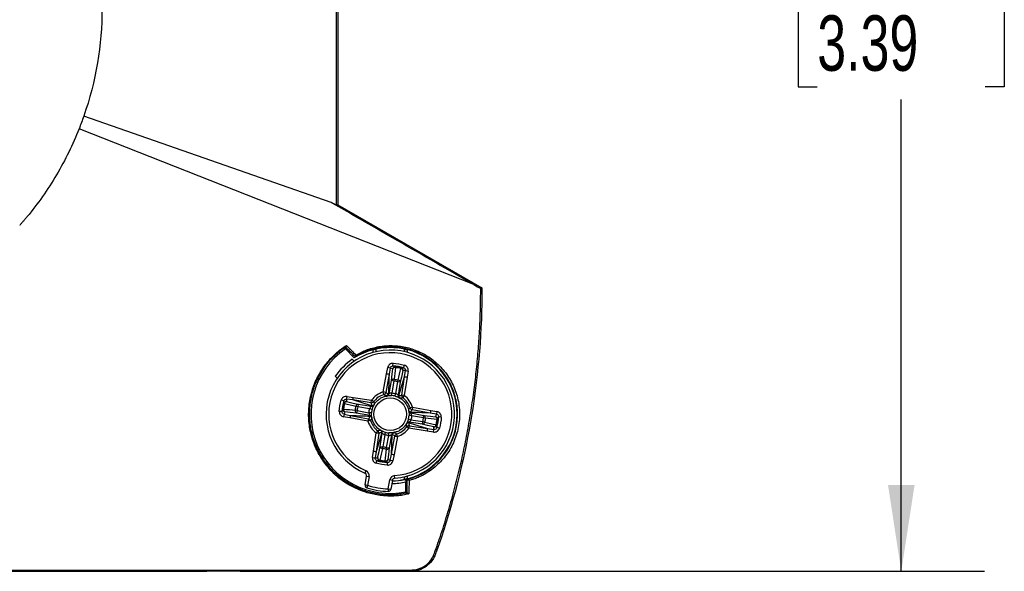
# Model space of a CAD drawing. Header units: millimetres. Extents: x 13 to 546, y 13 to 419.
# Tile 5 of 10: x 160 to 235, y 111 to 153. Entities that reach past the tile are written whole.
import ezdxf

# ---------------------------------------------------------------- set-up
doc = ezdxf.new("R2010")
doc.units = ezdxf.units.MM
doc.header["$LTSCALE"] = 2
doc.linetypes.add('SLD-Solid', pattern=[0])
doc.layers.add('DIMENSIONS', color=140, linetype='SLD-Solid', lineweight=25)
doc.styles.add('SLDTEXTSTYLE0', font='TXT', dxfattribs={"width": 0.7})
doc.dimstyles.new('SLDDIMSTYLE0', dxfattribs={"dimtxt": 4.316016, "dimasz": 6.604, "dimexe": 0, "dimexo": 0.0625, "dimgap": 1.079004, "dimtad": 0, "dimtih": 1, "dimtoh": 1, "dimdec": 1, "dimrnd": 1e-09, "dimzin": 4, "dimdsep": 46, "dimtxsty": 'SLDTEXTSTYLE0', "dimsah": 1, "dimcen": 0.09, "dimadec": 0, "dimazin": 1, "dimtfac": 1, "dimtdec": 1, "dimtofl": 0, "dimtmove": 0, "dimatfit": 3, "dimfxl": 0, "dimfrac": 2, "dimtolj": 1, "dimtzin": 12, "dimarcsym": 0})

# ---------------------------------------------------------------- blocks, each defined once
blk = doc.blocks.new('_D')
at = {"layer": 'DIMENSIONS'}
for p, q in [((176.351, 196.588), (233.161, 196.588)), ((226.811, 196.588), (226.811, 162.286)), ((220.399, 154.46), (218.949, 154.46)), ((218.949, 154.46), (218.949, 147.6)), ((233.224, 154.46), (234.674, 154.46)), ((234.674, 154.46), (234.674, 147.6)), ((218.949, 147.6), (220.399, 147.6)), ((234.674, 147.6), (233.224, 147.6)), ((226.811, 110.588), (226.811, 146.634)), ((176.351, 110.588), (233.161, 110.588))]:
    blk.add_line(p, q, dxfattribs=at)
for points in [[(226.811, 196.588), (225.795, 189.984), (227.827, 189.984)], [(226.811, 110.588), (227.827, 117.192), (225.795, 117.192)]]:
    blk.add_solid(points, dxfattribs=at)
at = {"layer": 'DIMENSIONS', "char_height": 4.2333, "attachment_point": 1, "style": 'SLDTEXTSTYLE0'}
for s, insert in [('86.0', (220.399, 160.883)), ('3.39', (220.399, 153.057))]:
    blk.add_mtext(s, dxfattribs=dict(at, insert=insert))

msp = doc.modelspace()

# ---------------------------------------------------------------- linework, layer by layer
for p, q in [((183.811, 168.588), (183.811, 138.588)), ((183.3, 138.766), (164.416, 145.353)), ((194.176, 132.488), (164.06, 144.395)), ((183.811, 138.588), (183.714, 138.532)), ((183.811, 138.588), (194.811, 132.237)), ((185.068, 126.887), (184.383, 127.572)), ((186.512, 127.312), (186.512, 127.519)), ((186.712, 127.567), (186.712, 127.363)), ((186.72, 127.561), (186.72, 127.365)), ((188.903, 127.365), (188.903, 127.561)), ((188.911, 127.363), (188.911, 127.567)), ((189.111, 127.519), (189.111, 127.312)), ((185.057, 126.64), (184.913, 126.784)), ((184.913, 126.782), (184.913, 126.784)), ((185.056, 126.639), (184.913, 126.782)), ((188.018, 126.278), (188.029, 126.478)), ((188.83, 126.141), (188.885, 126.333)), ((187.269, 124.288), (187.525, 125.674)), ((187.721, 125.638), (187.466, 124.252)), ((187.525, 125.674), (187.613, 126.151)), ((187.809, 126.115), (187.613, 126.151)), ((187.809, 126.115), (187.721, 125.638)), ((188.899, 125.439), (188.973, 125.918)), ((188.973, 125.918), (189.17, 125.888)), ((189.17, 125.888), (189.096, 125.408)), ((183.615, 125.486), (183.759, 125.342)), ((183.617, 125.486), (183.615, 125.486)), ((183.617, 125.486), (183.76, 125.343)), ((187.715, 124.156), (187.899, 125.155)), ((188.095, 125.118), (187.899, 125.155)), ((188.095, 125.118), (187.929, 124.216)), ((188.095, 125.118), (188.11, 125.259)), ((188.236, 124.164), (188.376, 125.071)), ((188.376, 125.071), (188.407, 125.209)), ((188.573, 125.041), (188.376, 125.071)), ((188.573, 125.041), (188.419, 124.037)), ((188.464, 124.017), (188.899, 125.439)), ((188.685, 124.045), (188.899, 125.439)), ((189.096, 125.408), (188.882, 124.015)), ((187.466, 124.252), (187.269, 124.288)), ((187.33, 124.098), (187.269, 124.288)), ((187.914, 124.017), (187.929, 124.216)), ((188.184, 123.971), (188.236, 124.164)), ((188.882, 124.015), (188.685, 124.045)), ((188.882, 124.015), (188.763, 123.856)), ((184.258, 123.606), (184.066, 123.661)), ((184.481, 123.749), (184.511, 123.946)), ((184.96, 123.676), (184.481, 123.749)), ((184.511, 123.946), (184.991, 123.873)), ((186.354, 123.461), (184.96, 123.676)), ((186.382, 123.24), (184.96, 123.676)), ((184.991, 123.873), (186.384, 123.658)), ((185.358, 123.349), (185.328, 123.152)), ((185.358, 123.349), (186.362, 123.195)), ((186.354, 123.461), (186.384, 123.658)), ((186.544, 123.539), (186.384, 123.658)), ((184.121, 122.794), (183.921, 122.805)), ((184.284, 122.586), (184.248, 122.389)), ((184.284, 122.586), (184.761, 122.498)), ((184.761, 122.498), (186.148, 122.242)), ((185.281, 122.871), (185.14, 122.887)), ((185.328, 123.152), (185.19, 123.184)), ((185.281, 122.871), (185.244, 122.675)), ((186.243, 122.491), (185.244, 122.675)), ((185.281, 122.871), (186.183, 122.705)), ((186.235, 123.012), (185.328, 123.152)), ((186.382, 122.69), (186.183, 122.705)), ((186.428, 122.96), (186.235, 123.012)), ((189.236, 122.829), (189.23, 122.86)), ((189.512, 123.13), (189.322, 123.069)), ((189.38, 122.684), (190.378, 122.5)), ((189.512, 123.13), (189.475, 122.933)), ((190.862, 122.678), (189.475, 122.933)), ((189.512, 123.13), (190.898, 122.874)), ((190.342, 122.304), (190.378, 122.5)), ((191.339, 122.59), (190.862, 122.678)), ((190.898, 122.874), (191.375, 122.786)), ((191.375, 122.786), (191.339, 122.59)), ((184.725, 122.301), (184.248, 122.389)), ((186.111, 122.046), (184.725, 122.301)), ((186.148, 122.242), (186.111, 122.046)), ((186.301, 122.106), (186.111, 122.046)), ((189.388, 122.163), (189.195, 122.215)), ((189.44, 122.47), (189.241, 122.485)), ((189.241, 121.935), (190.663, 121.5)), ((190.265, 121.826), (189.261, 121.981)), ((189.388, 122.163), (190.295, 122.023)), ((190.342, 122.304), (189.44, 122.47)), ((190.265, 121.826), (190.295, 122.023)), ((190.433, 121.992), (190.295, 122.023)), ((190.483, 122.289), (190.342, 122.304)), ((191.702, 122.37), (191.502, 122.381)), ((186.526, 119.767), (186.741, 121.16)), ((187.159, 121.158), (186.724, 119.737)), ((186.938, 121.13), (186.724, 119.737)), ((186.86, 121.32), (186.741, 121.16)), ((186.741, 121.16), (186.938, 121.13)), ((187.05, 120.135), (187.204, 121.138)), ((187.387, 121.011), (187.247, 120.104)), ((187.387, 121.011), (187.439, 121.204)), ((187.694, 120.959), (187.709, 121.158)), ((187.908, 121.019), (187.724, 120.021)), ((188.053, 121.163), (188.084, 121.169)), ((188.353, 120.888), (188.293, 121.077)), ((189.239, 121.517), (189.079, 121.636)), ((189.239, 121.517), (189.269, 121.714)), ((190.632, 121.303), (189.239, 121.517)), ((189.269, 121.714), (190.663, 121.5)), ((191.112, 121.229), (190.632, 121.303)), ((190.663, 121.5), (191.142, 121.426)), ((191.112, 121.229), (191.142, 121.426)), ((191.557, 121.514), (191.365, 121.569)), ((187.528, 120.057), (187.694, 120.959)), ((187.901, 119.537), (188.157, 120.924)), ((188.353, 120.888), (188.098, 119.501)), ((188.157, 120.924), (188.353, 120.888)), ((186.453, 119.287), (186.526, 119.767)), ((186.724, 119.737), (186.65, 119.257)), ((187.05, 120.135), (187.247, 120.104)), ((187.216, 119.966), (187.247, 120.104)), ((187.512, 119.916), (187.528, 120.057)), ((187.528, 120.057), (187.724, 120.021)), ((187.813, 119.06), (187.901, 119.537)), ((188.098, 119.501), (188.01, 119.024)), ((186.453, 119.287), (186.65, 119.257)), ((186.738, 118.842), (186.793, 119.034)), ((187.594, 118.697), (187.605, 118.897)), ((188.01, 119.024), (187.813, 119.06)), ((185.881, 118.084), (185.959, 118.268)), ((185.885, 117.19), (185.999, 117.867)), ((185.999, 117.867), (186.196, 117.834)), ((186.196, 117.834), (186.082, 117.156)), ((187.659, 116.89), (187.774, 117.567)), ((187.971, 117.533), (187.774, 117.567)), ((187.971, 117.533), (187.857, 116.856)), ((188.154, 117.7), (188.14, 117.899)), ((188.903, 117.615), (188.903, 117.811)), ((188.911, 117.608), (188.911, 117.813)), ((189.011, 117.631), (189.011, 117.528)), ((189.011, 116.658), (189.011, 117.426)), ((189.111, 117.863), (189.111, 117.656)), ((186.082, 117.156), (185.885, 117.19)), ((186.082, 117.156), (186.021, 116.966)), ((187.659, 116.89), (187.654, 116.69)), ((187.659, 116.89), (187.857, 116.856)), ((107.811, 110.588), (173.811, 110.588)), ((173.811, 110.685), (173.811, 110.588))]:
    msp.add_line(p, q)
at = {"flags": 128}
for points in [[(194.176, 132.488), (194.478, 132.316), (194.715, 132.181)], [(194.811, 132.237), (194.757, 132.206), (194.715, 132.181)], [(184.383, 127.572), (184.391, 127.659), (184.397, 127.727)], [(186.712, 127.567), (186.717, 127.563), (186.72, 127.561)], [(188.911, 127.567), (188.906, 127.563), (188.903, 127.561)], [(185.126, 126.991), (185.093, 126.933), (185.068, 126.887)], [(187.899, 125.155), (187.954, 125.657), (187.998, 126.051)], [(188.774, 125.92), (188.661, 125.428), (188.573, 125.041)], [(184.479, 123.55), (184.971, 123.438), (185.358, 123.349)], [(185.244, 122.675), (184.742, 122.731), (184.348, 122.774)], [(190.378, 122.5), (190.881, 122.445), (191.275, 122.401)], [(191.144, 121.625), (190.651, 121.738), (190.265, 121.826)], [(186.849, 119.255), (186.962, 119.748), (187.05, 120.135)], [(187.724, 120.021), (187.668, 119.518), (187.625, 119.124)], [(188.911, 117.608), (188.906, 117.612), (188.903, 117.615)], [(189.011, 117.631), (189.056, 117.619), (189.092, 117.61)], [(189.011, 116.658), (189.055, 116.622), (189.09, 116.594)]]:
    msp.add_lwpolyline(points, dxfattribs=at)
msp.add_circle((187.811, 122.588), 1.244)
for centre, radius, start, end in [((187.811, 122.588), 6.05, 124.52432, 281.44032), ((187.811, 122.588), 4.9, 274.01159, 246.79367), ((187.811, 122.588), 4.7, 274.01159, 246.79367), ((187.811, 122.588), 5.1, 104.75766, 122.54421), ((187.811, 122.588), 5.091, 77.62308, 102.37692), ((187.811, 122.588), 5.1, 284.75766, 75.24234), ((187.811, 122.588), 5.1, 124.63024, 145.36976), ((187.811, 122.588), 5.099, 124.6425, 145.3575), ((188.195, 126.015), 0.2, 84.1267, 169.55466), ((188.168, 125.973), 0.187, 76.88432, 155.40345), ((187.336, 126.255), 0.88, 353.53196, 357.34548), ((189.466, 125.895), 0.88, 163.46002, 167.27344), ((188.588, 125.903), 0.187, 5.4027, 83.92107), ((188.576, 125.951), 0.2, 351.2513, 76.67869), ((188.069, 125.077), 0.187, 77.07371, 155.44575), ((188.387, 125.023), 0.187, 5.36039, 83.73163), ((187.811, 122.588), 1.784, 107.68132, 143.12394), ((187.811, 122.588), 1.585, 107.68132, 143.12394), ((187.268, 124.289), 0.201, 287.86356, 349.31137), ((187.518, 124.192), 0.199, 280.39163, 349.71401), ((188.616, 124.006), 0.199, 171.09193, 240.41324), ((188.884, 124.016), 0.201, 171.49389, 232.9417), ((187.811, 122.588), 1.784, 17.68132, 53.12394), ((184.449, 123.353), 0.2, 81.2513, 166.67869), ((184.505, 124.242), 0.88, 253.46002, 257.27344), ((184.497, 123.364), 0.187, 95.4027, 173.92107), ((185.376, 123.163), 0.187, 95.36039, 173.73163), ((186.383, 123.66), 0.201, 261.49389, 322.9417), ((186.393, 123.392), 0.199, 261.09193, 330.41324), ((187.811, 122.588), 1.585, 17.68132, 53.12394), ((184.384, 122.971), 0.2, 174.1267, 259.55466), ((184.144, 122.112), 0.88, 83.53196, 87.34548), ((184.426, 122.944), 0.187, 166.88432, 245.40345), ((185.322, 122.845), 0.187, 167.07371, 245.44575), ((186.207, 122.295), 0.199, 10.39163, 79.71401), ((189.416, 122.881), 0.199, 190.39163, 259.71401), ((189.513, 123.131), 0.201, 197.86356, 259.31137), ((190.301, 122.33), 0.187, 347.07371, 65.44575), ((187.811, 122.588), 1.784, 197.68132, 233.12394), ((186.11, 122.045), 0.201, 17.86356, 79.31137), ((187.811, 122.588), 1.585, 197.68132, 233.12394), ((189.23, 121.783), 0.199, 81.09193, 150.41324), ((190.247, 122.012), 0.187, 275.36039, 353.73163), ((191.126, 121.811), 0.187, 275.4027, 353.92107), ((191.174, 121.823), 0.2, 261.2513, 346.67869), ((191.239, 122.204), 0.2, 354.1267, 79.55466), ((191.197, 122.231), 0.187, 346.88432, 65.40345), ((191.118, 120.933), 0.88, 73.46002, 77.27344), ((191.479, 123.063), 0.88, 263.53196, 267.34548), ((186.739, 121.16), 0.201, 351.49389, 52.9417), ((187.007, 121.169), 0.199, 351.09193, 60.41324), ((188.104, 120.983), 0.199, 100.39163, 169.71401), ((188.354, 120.887), 0.201, 107.86356, 169.31137), ((187.811, 122.588), 1.585, 287.68132, 323.12394), ((187.811, 122.588), 1.784, 287.68132, 323.12394), ((189.239, 121.516), 0.201, 81.49389, 142.9417), ((187.236, 120.152), 0.187, 185.36039, 263.73163), ((187.554, 120.098), 0.187, 257.07371, 335.44575), ((187.047, 119.225), 0.2, 171.2513, 256.67869), ((187.035, 119.273), 0.187, 185.4027, 263.92107), ((186.157, 119.281), 0.88, 343.46002, 347.27344), ((187.428, 119.16), 0.2, 264.1267, 349.55466), ((188.287, 118.921), 0.88, 173.53196, 177.34548), ((187.455, 119.202), 0.187, 256.88432, 335.40345), ((185.802, 117.9), 0.2, 350.40263, 66.79367), ((185.802, 117.9), 0.4, 350.40263, 66.79367), ((188.168, 117.5), 0.4, 94.01159, 170.40263), ((187.811, 122.588), 5.299, 271.28015, 283.08829), ((187.811, 122.588), 5.099, 271.71231, 282.44795), ((187.811, 122.588), 5.091, 271.73, 282.37692), ((188.168, 117.5), 0.2, 94.01159, 170.40263), ((186.082, 117.156), 0.2, 170.40263, 252.33448), ((187.811, 122.588), 5.9, 252.33448, 268.47078), ((187.811, 122.588), 5.7, 252.33448, 268.47078), ((187.659, 116.89), 0.2, 268.47078, 350.40263)]:
    msp.add_arc(centre, radius, start, end)
for points, knots in [([(183.714, 138.532), (183.714, 139.8), (183.714, 141.069), (183.714, 142.338), (183.714, 146.088), (183.714, 149.838), (183.714, 153.588), (183.714, 156.088), (183.714, 158.588), (183.714, 161.088), (183.714, 163.588), (183.714, 166.088), (183.714, 168.588), (183.714, 168.606), (183.714, 168.625), (183.714, 168.644)], [0.029944, 0.029944, 0.029944, 0.029944, 0.03375, 0.03375, 0.03375, 0.045, 0.045, 0.045, 0.0525, 0.0525, 0.0525, 0.06, 0.06, 0.06, 0.060056, 0.060056, 0.060056, 0.060056]), ([(164.06, 144.395), (163.821, 143.79), (163.293, 142.593), (162.36, 140.861), (161.293, 139.208), (160.5, 138.168), (160.038, 137.609), (159.948, 137.5), (159.815, 137.344), (159.723, 137.236), (159.673, 137.179), (159.67, 137.176)], [0, 0, 0, 0, 0.0399525, 0.079905, 0.1198575, 0.1598099, 0.1598099, 0.1643505, 0.168891, 0.1734316, 0.1736755, 0.1736755, 0.1736755, 0.1736755]), ([(194.176, 132.488), (192.232, 133.61), (188.606, 135.703), (184.981, 137.796), (183.3, 138.766)], [0, 0, 0, 0, 0.536277, 1, 1, 1, 1]), ([(159.67, 137.176), (159.626, 137.125), (159.58, 137.072), (159.53, 137.016), (159.529, 137.015), (159.529, 137.015)], [0.173675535, 0.173675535, 0.173675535, 0.173675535, 0.1779721, 0.1779721, 0.177995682, 0.177995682, 0.177995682, 0.177995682]), ([(194.811, 132.237), (194.811, 129.007), (194.55, 125.777), (193.511, 119.402), (192.734, 116.256), (191.581, 112.81), (191.449, 112.429), (191.305, 112.025), (191.296, 112.001), (191.279, 111.954), (191.271, 111.93), (191.245, 111.859), (191.226, 111.812), (191.163, 111.674), (191.115, 111.585), (190.95, 111.331), (190.815, 111.178), (190.349, 110.791), (189.959, 110.631), (189.506, 110.591), (189.456, 110.588), (189.355, 110.587), (189.304, 110.588), (189.153, 110.588), (189.052, 110.588), (188.749, 110.588), (188.547, 110.588), (186.731, 110.588), (185.116, 110.588), (180.271, 110.588), (177.041, 110.588), (173.811, 110.588)], [0, 0, 0, 0, 0.00970202, 0.00970202, 0.01940404, 0.01940404, 0.02061679, 0.02061679, 0.02069259, 0.02069259, 0.02076838, 0.02076838, 0.02091998, 0.02091998, 0.02122317, 0.02122317, 0.02182954, 0.02182954, 0.02304229, 0.02304229, 0.02319389, 0.02319389, 0.02334548, 0.02334548, 0.02364867, 0.02364867, 0.02425505, 0.02425505, 0.02910606, 0.02910606, 0.03880807, 0.03880807, 0.03880807, 0.03880807]), ([(173.811, 110.685), (175.422, 110.684), (178.643, 110.684), (182.558, 110.685), (185.78, 110.684), (187.592, 110.685), (188.812, 110.684), (189.165, 110.685), (189.366, 110.683), (189.666, 110.691), (190.113, 110.797), (190.635, 111.112), (190.967, 111.501), (191.124, 111.81), (191.193, 111.998), (191.318, 112.353), (191.47, 112.784), (191.778, 113.7), (192.157, 114.89), (192.619, 116.502), (193.033, 118.108), (193.398, 119.708), (193.716, 121.301), (193.988, 122.886), (194.215, 124.461), (194.399, 126.027), (194.541, 127.582), (194.64, 129.126), (194.702, 130.658), (194.711, 131.675), (194.715, 132.181)], [0, 0, 0, 0, 0.125331, 0.250765, 0.304708, 0.376147, 0.39182, 0.399656, 0.403575, 0.407476, 0.423032, 0.438649, 0.454264, 0.462094, 0.465501, 0.469896, 0.491321, 0.501113, 0.545078, 0.588564, 0.631584, 0.674155, 0.716289, 0.757999, 0.799299, 0.840198, 0.880708, 0.920839, 0.9606, 1, 1, 1, 1]), ([(189.239, 116.498), (189.163, 116.481), (189.01, 116.447), (188.78, 116.407), (188.55, 116.376), (188.32, 116.353), (188.09, 116.339), (187.86, 116.334), (187.631, 116.337), (187.402, 116.348), (186.91, 116.391), (186.162, 116.534), (185.308, 116.846), (184.597, 117.214), (184.026, 117.599), (183.411, 118.126), (182.798, 118.828), (182.226, 119.747), (181.814, 120.766), (181.587, 121.887), (181.56, 123.048), (181.766, 124.222), (182.18, 125.339), (182.677, 126.142), (183.108, 126.678), (183.415, 127.009), (183.744, 127.314), (184.094, 127.596), (184.34, 127.76), (184.464, 127.844)], [0, 0, 0, 0, 0.0139734, 0.0278999, 0.0417929, 0.0556657, 0.0695312, 0.0834023, 0.0972917, 0.1112117, 0.1251744, 0.1873234, 0.2500128, 0.2917556, 0.3333773, 0.3748628, 0.4381338, 0.4995477, 0.5633131, 0.6246784, 0.688074, 0.74958, 0.8120877, 0.8744652, 0.8991941, 0.9239116, 0.9488242, 0.9741267, 1, 1, 1, 1]), ([(184.418, 127.741), (184.423, 127.745), (184.434, 127.755), (184.448, 127.781), (184.458, 127.811), (184.462, 127.833), (184.464, 127.844)], [0, 0, 0, 0, 0.227161, 0.499283, 0.750343, 1, 1, 1, 1]), ([(185.195, 127.105), (185.259, 127.141), (185.385, 127.214), (185.58, 127.312), (185.778, 127.402), (185.98, 127.484), (186.282, 127.592), (186.688, 127.707), (187.198, 127.796), (187.713, 127.836), (188.394, 127.821), (189.234, 127.679), (190.194, 127.316), (191.084, 126.762), (191.869, 126.019), (192.508, 125.093), (192.95, 124.005), (193.142, 122.805), (193.049, 121.569), (192.672, 120.391), (192.15, 119.527), (191.639, 118.933), (191.216, 118.539), (190.756, 118.196), (190.325, 117.942), (189.933, 117.757), (189.591, 117.621), (189.359, 117.552), (189.241, 117.517)], [0, 0, 0, 0, 0.012365, 0.02481, 0.03736, 0.050036, 0.06286, 0.093586, 0.124969, 0.156043, 0.187659, 0.249947, 0.312635, 0.375104, 0.43775, 0.500432, 0.562894, 0.62575, 0.688109, 0.750485, 0.812958, 0.843685, 0.875024, 0.906047, 0.937598, 0.958258, 0.979032, 1, 1, 1, 1]), ([(184.418, 127.741), (184.355, 127.699), (184.23, 127.616), (184.049, 127.482), (183.874, 127.343), (183.704, 127.199), (183.542, 127.05), (183.385, 126.895), (183.236, 126.737), (183.093, 126.574), (182.956, 126.408), (182.64, 125.993), (182.204, 125.269), (181.804, 124.179), (181.613, 123.032), (181.64, 121.907), (181.866, 120.81), (182.269, 119.808), (182.833, 118.904), (183.51, 118.14), (184.293, 117.505), (185.019, 117.09), (185.63, 116.834), (186.097, 116.681), (186.581, 116.564), (187.094, 116.483), (187.624, 116.447), (188.147, 116.457), (188.634, 116.504), (188.944, 116.565), (189.093, 116.595)], [0, 0, 0, 0, 0.013372, 0.026549, 0.039537, 0.052339, 0.064963, 0.077411, 0.089691, 0.101808, 0.113768, 0.125577, 0.188293, 0.250469, 0.311293, 0.375413, 0.435241, 0.500591, 0.56323, 0.625311, 0.68765, 0.750068, 0.781162, 0.812283, 0.842715, 0.874934, 0.909638, 0.942047, 0.972166, 1, 1, 1, 1]), ([(184.397, 127.727), (184.397, 127.727), (184.399, 127.728), (184.403, 127.731), (184.406, 127.733), (184.411, 127.737), (184.418, 127.741)], [0, 0, 0, 0, 0.00003953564, 0.00003953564, 0.00003953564, 0.00007640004, 0.00007640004, 0.00007640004, 0.00007640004]), ([(185.146, 127.003), (185.142, 127.001), (185.134, 126.996), (185.128, 126.992), (185.127, 126.991), (185.126, 126.991)], [0, 0, 0, 0, 0.322741, 0.650184, 1, 1, 1, 1]), ([(189.095, 117.61), (189.164, 117.629), (189.3, 117.666), (189.501, 117.733), (189.697, 117.806), (189.887, 117.886), (190.071, 117.972), (190.249, 118.064), (190.421, 118.161), (190.587, 118.264), (190.746, 118.371), (190.899, 118.482), (191.304, 118.8), (191.892, 119.399), (192.516, 120.423), (192.892, 121.573), (192.987, 122.785), (192.802, 123.971), (192.375, 125.03), (191.742, 125.956), (190.968, 126.692), (190.073, 127.245), (189.233, 127.557), (188.473, 127.708), (187.792, 127.754), (187.117, 127.708), (186.545, 127.593), (186.105, 127.457), (185.766, 127.325), (185.447, 127.176), (185.245, 127.06), (185.146, 127.003)], [0, 0, 0, 0, 0.012474, 0.024721, 0.036741, 0.048535, 0.060106, 0.071455, 0.082583, 0.093492, 0.104183, 0.114659, 0.124922, 0.189349, 0.249378, 0.312159, 0.374096, 0.435009, 0.499428, 0.558646, 0.62478, 0.687257, 0.749956, 0.79104, 0.832248, 0.877375, 0.915915, 0.93844, 0.959955, 0.980471, 1, 1, 1, 1]), ([(185.195, 127.105), (185.193, 127.095), (185.19, 127.073), (185.178, 127.043), (185.163, 127.017), (185.152, 127.008), (185.146, 127.003)], [0, 0, 0, 0, 0.246208, 0.500382, 0.754625, 1, 1, 1, 1]), ([(186.512, 127.519), (186.525, 127.523), (186.551, 127.529), (186.6, 127.542), (186.656, 127.555), (186.693, 127.563), (186.71, 127.567), (186.711, 127.567), (186.712, 127.567)], [0, 0, 0, 0, 0.125409, 0.251283, 0.499883, 0.74876, 0.874392, 1, 1, 1, 1]), ([(188.911, 127.567), (188.911, 127.567), (188.913, 127.567), (188.93, 127.563), (188.967, 127.555), (189.023, 127.542), (189.072, 127.529), (189.098, 127.523), (189.111, 127.519)], [0, 0, 0, 0, 0.125494, 0.251122, 0.49965, 0.748356, 0.874538, 1, 1, 1, 1]), ([(188.029, 126.478), (187.932, 126.483), (187.835, 126.453), (187.684, 126.333), (187.631, 126.247), (187.613, 126.151)], [0, 0, 0, 0, 0.00029095, 0.00029095, 0.0005818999, 0.0005818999, 0.0005818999, 0.0005818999]), ([(187.809, 126.115), (187.818, 126.163), (187.845, 126.206), (187.921, 126.266), (187.969, 126.281), (188.018, 126.278)], [0, 0, 0, 0, 0.5, 0.5, 1, 1, 1, 1]), ([(188.018, 126.278), (188.054, 126.267), (188.119, 126.246), (188.185, 126.224), (188.215, 126.214)], [0, 0, 0, 0, 0.551491, 1, 1, 1, 1]), ([(189.17, 125.888), (189.185, 125.984), (189.164, 126.083), (189.059, 126.246), (188.978, 126.306), (188.885, 126.333)], [0, 0, 0, 0, 0.0002910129, 0.0002910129, 0.0005820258, 0.0005820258, 0.0005820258, 0.0005820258]), ([(187.721, 125.638), (187.718, 125.639), (187.695, 125.643), (187.623, 125.656), (187.574, 125.665), (187.525, 125.674)], [0, 0, 0, 0, 0.5, 0.5, 1, 1, 1, 1]), ([(188.608, 126.088), (188.542, 126.103), (188.411, 126.131), (188.277, 126.147), (188.21, 126.156)], [0, 0, 0, 0, 0.4999962, 1, 1, 1, 1]), ([(188.622, 126.145), (188.654, 126.145), (188.724, 126.144), (188.792, 126.142), (188.83, 126.141)], [0, 0, 0, 0, 0.44851, 1, 1, 1, 1]), ([(188.83, 126.141), (188.876, 126.128), (188.917, 126.097), (188.97, 126.016), (188.981, 125.966), (188.973, 125.918)], [0, 0, 0, 0, 0.5, 0.5, 1, 1, 1, 1]), ([(188.376, 125.071), (188.374, 125.071), (188.373, 125.072), (188.372, 125.072), (188.312, 125.086), (188.252, 125.097), (188.191, 125.106), (188.159, 125.111), (188.127, 125.115), (188.095, 125.118)], [0, 0, 0, 0, 0.0000039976, 0.0000039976, 0.0000039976, 0.0001877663, 0.0001877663, 0.0001877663, 0.0002848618, 0.0002848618, 0.0002848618, 0.0002848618]), ([(189.096, 125.408), (189.047, 125.416), (188.998, 125.423), (188.926, 125.435), (188.903, 125.438), (188.899, 125.439)], [0, 0, 0, 0, 0.5, 0.5, 1, 1, 1, 1]), ([(187.511, 123.993), (187.497, 123.995), (187.468, 123.998), (187.424, 124.017), (187.377, 124.048), (187.346, 124.081), (187.33, 124.098)], [0, 0, 0, 0, 0.221188, 0.461531, 0.721106, 1, 1, 1, 1]), ([(187.511, 123.993), (187.525, 123.997), (187.552, 124.005), (187.587, 124.026), (187.616, 124.051), (187.637, 124.078), (187.651, 124.105), (187.66, 124.13), (187.664, 124.145), (187.665, 124.152)], [0, 0, 0, 0, 0.183019, 0.358152, 0.520653, 0.667246, 0.796183, 0.906976, 1, 1, 1, 1]), ([(187.554, 123.996), (187.561, 123.997), (187.605, 124.006), (187.737, 124.02), (187.825, 124.023), (187.914, 124.017)], [0, 0, 0, 0, 0.5, 0.5, 1, 1, 1, 1]), ([(187.929, 124.216), (187.877, 124.214), (187.825, 124.202), (187.745, 124.173), (187.719, 124.158), (187.715, 124.156)], [0, 0, 0, 0, 0.5, 0.5, 1, 1, 1, 1]), ([(188.184, 123.971), (188.144, 123.982), (188.101, 123.992), (188.011, 124.007), (187.964, 124.013), (187.914, 124.017)], [0, 0, 0, 0, 0.5, 0.5, 1, 1, 1, 1]), ([(188.419, 124.037), (188.415, 124.041), (188.395, 124.063), (188.33, 124.116), (188.284, 124.146), (188.236, 124.164)], [0, 0, 0, 0, 0.5, 0.5, 1, 1, 1, 1]), ([(188.464, 124.017), (188.463, 124.004), (188.46, 123.972), (188.471, 123.919), (188.5, 123.86), (188.538, 123.831), (188.557, 123.816)], [0, 0, 0, 0, 0.174643, 0.404305, 0.684942, 1, 1, 1, 1]), ([(184.511, 123.946), (184.415, 123.961), (184.316, 123.94), (184.153, 123.836), (184.093, 123.755), (184.066, 123.661)], [0, 0, 0, 0, 0.0002910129, 0.0002910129, 0.0005820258, 0.0005820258, 0.0005820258, 0.0005820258]), ([(184.311, 123.384), (184.296, 123.318), (184.268, 123.187), (184.252, 123.053), (184.243, 122.987)], [0, 0, 0, 0, 0.4999962, 1, 1, 1, 1]), ([(184.254, 123.399), (184.254, 123.43), (184.255, 123.5), (184.257, 123.568), (184.258, 123.606)], [0, 0, 0, 0, 0.44851, 1, 1, 1, 1]), ([(184.258, 123.606), (184.271, 123.653), (184.302, 123.694), (184.383, 123.746), (184.433, 123.757), (184.481, 123.749)], [0, 0, 0, 0, 0.5, 0.5, 1, 1, 1, 1]), ([(184.96, 123.676), (184.961, 123.679), (184.964, 123.702), (184.976, 123.774), (184.983, 123.823), (184.991, 123.873)], [0, 0, 0, 0, 0.5, 0.5, 1, 1, 1, 1]), ([(186.382, 123.24), (186.385, 123.254), (186.393, 123.281), (186.394, 123.324), (186.389, 123.368), (186.376, 123.414), (186.361, 123.445), (186.354, 123.461)], [0, 0, 0, 0, 0.195552, 0.393295, 0.593262, 0.795487, 1, 1, 1, 1]), ([(186.583, 123.334), (186.564, 123.302), (186.533, 123.273), (186.46, 123.239), (186.418, 123.235), (186.382, 123.24)], [0, 0, 0, 0, 0.5, 0.5, 1, 1, 1, 1]), ([(186.428, 122.96), (186.451, 123.047), (186.483, 123.129), (186.54, 123.249), (186.563, 123.287), (186.566, 123.293)], [0, 0, 0, 0, 0.5, 0.5, 1, 1, 1, 1]), ([(186.544, 123.539), (186.553, 123.521), (186.572, 123.484), (186.587, 123.432), (186.593, 123.381), (186.586, 123.35), (186.583, 123.334)], [0, 0, 0, 0, 0.24357, 0.500002, 0.733591, 1, 1, 1, 1]), ([(186.568, 123.291), (186.571, 123.298), (186.618, 123.411), (186.776, 123.589), (187.023, 123.794), (187.289, 123.94), (187.477, 123.963), (187.565, 123.974)], [0, 0, 0, 0, 0.0175423, 0.2917522, 0.5504994, 0.7890517, 1, 1, 1, 1]), ([(188.184, 123.971), (188.27, 123.948), (188.353, 123.916), (188.473, 123.859), (188.511, 123.836), (188.517, 123.833)], [0, 0, 0, 0, 0.5, 0.5, 1, 1, 1, 1]), ([(188.512, 123.826), (188.534, 123.817), (188.714, 123.74), (188.927, 123.512), (189.119, 123.19), (189.206, 122.977), (189.215, 122.853), (189.216, 122.838)], [0, 0, 0, 0, 0.057744, 0.46557, 0.704235, 0.963108, 1, 1, 1, 1]), ([(188.763, 123.856), (188.747, 123.847), (188.716, 123.831), (188.672, 123.816), (188.631, 123.808), (188.593, 123.808), (188.569, 123.813), (188.557, 123.816)], [0, 0, 0, 0, 0.212064, 0.418063, 0.618027, 0.811994, 1, 1, 1, 1]), ([(183.921, 122.805), (183.916, 122.708), (183.947, 122.612), (184.066, 122.46), (184.152, 122.407), (184.248, 122.389)], [0, 0, 0, 0, 0.00029095, 0.00029095, 0.0005818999, 0.0005818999, 0.0005818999, 0.0005818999]), ([(184.284, 122.586), (184.236, 122.594), (184.193, 122.621), (184.133, 122.697), (184.118, 122.746), (184.121, 122.794)], [0, 0, 0, 0, 0.5, 0.5, 1, 1, 1, 1]), ([(184.121, 122.794), (184.132, 122.83), (184.153, 122.896), (184.175, 122.962), (184.185, 122.991)], [0, 0, 0, 0, 0.551491, 1, 1, 1, 1]), ([(184.761, 122.498), (184.76, 122.494), (184.756, 122.471), (184.743, 122.399), (184.734, 122.351), (184.725, 122.301)], [0, 0, 0, 0, 0.5, 0.5, 1, 1, 1, 1]), ([(185.328, 123.152), (185.328, 123.151), (185.327, 123.149), (185.327, 123.148), (185.314, 123.088), (185.302, 123.028), (185.293, 122.968), (185.288, 122.936), (185.284, 122.903), (185.281, 122.871)], [0, 0, 0, 0, 0.0000039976, 0.0000039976, 0.0000039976, 0.0001877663, 0.0001877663, 0.0001877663, 0.0002848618, 0.0002848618, 0.0002848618, 0.0002848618]), ([(186.183, 122.705), (186.185, 122.653), (186.197, 122.601), (186.226, 122.522), (186.241, 122.495), (186.243, 122.491)], [0, 0, 0, 0, 0.5, 0.5, 1, 1, 1, 1]), ([(186.362, 123.195), (186.358, 123.192), (186.336, 123.171), (186.283, 123.106), (186.254, 123.061), (186.235, 123.012)], [0, 0, 0, 0, 0.5, 0.5, 1, 1, 1, 1]), ([(186.403, 122.331), (186.402, 122.337), (186.393, 122.381), (186.379, 122.513), (186.376, 122.602), (186.382, 122.69)], [0, 0, 0, 0, 0.5, 0.5, 1, 1, 1, 1]), ([(186.428, 122.96), (186.416, 122.916), (186.406, 122.871), (186.391, 122.781), (186.385, 122.736), (186.382, 122.69)], [0, 0, 0, 0, 0.5, 0.5, 1, 1, 1, 1]), ([(189.217, 122.888), (189.218, 122.899), (189.22, 122.92), (189.23, 122.951), (189.247, 122.986), (189.276, 123.025), (189.306, 123.054), (189.322, 123.069)], [0, 0, 0, 0, 0.166652, 0.333314, 0.499999, 0.743064, 1, 1, 1, 1]), ([(189.376, 122.734), (189.34, 122.74), (189.302, 122.759), (189.244, 122.815), (189.225, 122.852), (189.217, 122.888)], [0, 0, 0, 0, 0.5, 0.5, 1, 1, 1, 1]), ([(189.22, 122.845), (189.221, 122.838), (189.23, 122.794), (189.244, 122.662), (189.247, 122.574), (189.241, 122.485)], [0, 0, 0, 0, 0.5, 0.5, 1, 1, 1, 1]), ([(189.376, 122.734), (189.376, 122.726), (189.376, 122.709), (189.379, 122.693), (189.38, 122.684)], [0, 0, 0, 0, 0.499869, 1, 1, 1, 1]), ([(189.44, 122.47), (189.438, 122.522), (189.425, 122.575), (189.397, 122.654), (189.382, 122.68), (189.38, 122.684)], [0, 0, 0, 0, 0.5, 0.5, 1, 1, 1, 1]), ([(190.898, 122.874), (190.889, 122.825), (190.88, 122.776), (190.867, 122.704), (190.862, 122.681), (190.862, 122.678)], [0, 0, 0, 0, 0.5, 0.5, 1, 1, 1, 1]), ([(191.339, 122.59), (191.386, 122.581), (191.43, 122.554), (191.489, 122.478), (191.505, 122.43), (191.502, 122.381)], [0, 0, 0, 0, 0.5, 0.5, 1, 1, 1, 1]), ([(191.702, 122.37), (191.707, 122.467), (191.676, 122.564), (191.557, 122.715), (191.471, 122.768), (191.375, 122.786)], [0, 0, 0, 0, 0.00029095, 0.00029095, 0.0005818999, 0.0005818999, 0.0005818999, 0.0005818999]), ([(186.406, 122.287), (186.402, 122.301), (186.395, 122.328), (186.373, 122.363), (186.348, 122.392), (186.321, 122.413), (186.294, 122.427), (186.269, 122.437), (186.254, 122.44), (186.247, 122.442)], [0, 0, 0, 0, 0.183019, 0.358152, 0.520653, 0.667246, 0.796183, 0.906976, 1, 1, 1, 1]), ([(186.406, 122.287), (186.405, 122.277), (186.403, 122.255), (186.393, 122.224), (186.375, 122.19), (186.347, 122.15), (186.317, 122.121), (186.301, 122.106)], [0, 0, 0, 0, 0.1666522, 0.3333143, 0.4999995, 0.7430635, 1, 1, 1, 1]), ([(187.111, 121.349), (187.089, 121.359), (186.909, 121.436), (186.696, 121.663), (186.504, 121.985), (186.417, 122.199), (186.408, 122.322), (186.407, 122.338)], [0, 0, 0, 0, 0.057774, 0.465595, 0.704247, 0.963109, 1, 1, 1, 1]), ([(189.055, 121.884), (189.052, 121.877), (189.005, 121.765), (188.847, 121.587), (188.6, 121.381), (188.334, 121.235), (188.146, 121.212), (188.058, 121.201)], [0, 0, 0, 0, 0.01755, 0.291797, 0.550566, 0.789125, 1, 1, 1, 1]), ([(189.079, 121.636), (189.07, 121.655), (189.051, 121.692), (189.036, 121.743), (189.03, 121.794), (189.036, 121.825), (189.04, 121.842)], [0, 0, 0, 0, 0.243578, 0.500002, 0.733614, 1, 1, 1, 1]), ([(189.241, 121.935), (189.228, 121.936), (189.196, 121.939), (189.143, 121.929), (189.084, 121.899), (189.055, 121.861), (189.04, 121.842)], [0, 0, 0, 0, 0.174643, 0.404305, 0.684942, 1, 1, 1, 1]), ([(189.195, 122.215), (189.172, 122.129), (189.14, 122.047), (189.083, 121.926), (189.06, 121.888), (189.057, 121.882)], [0, 0, 0, 0, 0.5, 0.5, 1, 1, 1, 1]), ([(189.195, 122.215), (189.207, 122.259), (189.217, 122.304), (189.232, 122.394), (189.237, 122.44), (189.241, 122.485)], [0, 0, 0, 0, 0.5, 0.5, 1, 1, 1, 1]), ([(189.261, 121.981), (189.264, 121.984), (189.287, 122.004), (189.34, 122.069), (189.369, 122.115), (189.388, 122.163)], [0, 0, 0, 0, 0.5, 0.5, 1, 1, 1, 1]), ([(190.295, 122.023), (190.295, 122.025), (190.295, 122.026), (190.296, 122.027), (190.309, 122.087), (190.321, 122.147), (190.33, 122.208), (190.335, 122.24), (190.339, 122.272), (190.342, 122.304)], [0, 0, 0, 0, 0.0000039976, 0.0000039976, 0.0000039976, 0.0001877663, 0.0001877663, 0.0001877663, 0.0002848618, 0.0002848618, 0.0002848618, 0.0002848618]), ([(191.312, 121.791), (191.326, 121.857), (191.355, 121.988), (191.371, 122.122), (191.379, 122.189)], [0, 0, 0, 0, 0.4999962, 1, 1, 1, 1]), ([(191.369, 121.777), (191.369, 121.745), (191.368, 121.676), (191.366, 121.607), (191.365, 121.569)], [0, 0, 0, 0, 0.4485097, 1, 1, 1, 1]), ([(191.502, 122.381), (191.491, 122.345), (191.47, 122.28), (191.448, 122.214), (191.438, 122.184)], [0, 0, 0, 0, 0.551491, 1, 1, 1, 1]), ([(186.86, 121.32), (186.876, 121.328), (186.907, 121.344), (186.951, 121.359), (186.992, 121.367), (187.03, 121.367), (187.054, 121.362), (187.065, 121.359)], [0, 0, 0, 0, 0.2120555, 0.4180493, 0.6180138, 0.8119849, 1, 1, 1, 1]), ([(187.159, 121.158), (187.145, 121.162), (187.118, 121.169), (187.075, 121.171), (187.031, 121.165), (186.985, 121.152), (186.954, 121.137), (186.938, 121.13)], [0, 0, 0, 0, 0.195552, 0.393295, 0.593262, 0.795487, 1, 1, 1, 1]), ([(187.065, 121.359), (187.097, 121.34), (187.126, 121.309), (187.16, 121.236), (187.165, 121.195), (187.159, 121.158)], [0, 0, 0, 0, 0.5, 0.5, 1, 1, 1, 1]), ([(187.439, 121.204), (187.353, 121.227), (187.27, 121.26), (187.15, 121.316), (187.112, 121.339), (187.106, 121.342)], [0, 0, 0, 0, 0.5, 0.5, 1, 1, 1, 1]), ([(187.204, 121.138), (187.208, 121.135), (187.228, 121.112), (187.293, 121.059), (187.338, 121.03), (187.387, 121.011)], [0, 0, 0, 0, 0.5, 0.5, 1, 1, 1, 1]), ([(187.439, 121.204), (187.479, 121.193), (187.522, 121.184), (187.612, 121.168), (187.659, 121.162), (187.709, 121.158)], [0, 0, 0, 0, 0.5, 0.5, 1, 1, 1, 1]), ([(187.694, 120.959), (187.746, 120.961), (187.798, 120.974), (187.877, 121.002), (187.904, 121.017), (187.908, 121.019)], [0, 0, 0, 0, 0.5, 0.5, 1, 1, 1, 1]), ([(188.068, 121.179), (188.062, 121.178), (188.018, 121.169), (187.886, 121.156), (187.798, 121.152), (187.709, 121.158)], [0, 0, 0, 0, 0.5, 0.5, 1, 1, 1, 1]), ([(187.958, 121.023), (187.949, 121.023), (187.933, 121.023), (187.917, 121.02), (187.908, 121.019)], [0, 0, 0, 0, 0.499869, 1, 1, 1, 1]), ([(187.957, 121.023), (187.964, 121.059), (187.982, 121.097), (188.039, 121.155), (188.076, 121.174), (188.112, 121.182)], [0, 0, 0, 0, 0.5, 0.5, 1, 1, 1, 1]), ([(188.112, 121.182), (188.126, 121.181), (188.155, 121.177), (188.199, 121.158), (188.246, 121.127), (188.277, 121.094), (188.293, 121.077)], [0, 0, 0, 0, 0.2211875, 0.4615306, 0.7211061, 1, 1, 1, 1]), ([(190.632, 121.303), (190.64, 121.352), (190.647, 121.401), (190.658, 121.473), (190.662, 121.496), (190.663, 121.5)], [0, 0, 0, 0, 0.5, 0.5, 1, 1, 1, 1]), ([(191.112, 121.229), (191.208, 121.214), (191.307, 121.235), (191.469, 121.34), (191.53, 121.421), (191.557, 121.514)], [0, 0, 0, 0, 0.0002910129, 0.0002910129, 0.0005820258, 0.0005820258, 0.0005820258, 0.0005820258]), ([(191.365, 121.569), (191.351, 121.523), (191.321, 121.482), (191.24, 121.429), (191.19, 121.419), (191.142, 121.426)], [0, 0, 0, 0, 0.5, 0.5, 1, 1, 1, 1]), ([(186.526, 119.767), (186.576, 119.759), (186.625, 119.752), (186.697, 119.741), (186.72, 119.737), (186.724, 119.737)], [0, 0, 0, 0, 0.5, 0.5, 1, 1, 1, 1]), ([(187.247, 120.104), (187.248, 120.104), (187.25, 120.104), (187.251, 120.103), (187.311, 120.09), (187.371, 120.078), (187.432, 120.069), (187.464, 120.065), (187.496, 120.06), (187.528, 120.057)], [0, 0, 0, 0, 0.0000039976, 0.0000039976, 0.0000039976, 0.0001877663, 0.0001877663, 0.0001877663, 0.0002848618, 0.0002848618, 0.0002848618, 0.0002848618]), ([(187.901, 119.537), (187.905, 119.537), (187.928, 119.532), (188, 119.519), (188.048, 119.51), (188.098, 119.501)], [0, 0, 0, 0, 0.5, 0.5, 1, 1, 1, 1]), ([(186.453, 119.287), (186.438, 119.191), (186.459, 119.092), (186.563, 118.93), (186.645, 118.869), (186.738, 118.842)], [0, 0, 0, 0, 0.0002910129, 0.0002910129, 0.0005820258, 0.0005820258, 0.0005820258, 0.0005820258]), ([(186.793, 119.034), (186.747, 119.048), (186.705, 119.078), (186.653, 119.159), (186.642, 119.209), (186.65, 119.257)], [0, 0, 0, 0, 0.5, 0.5, 1, 1, 1, 1]), ([(187, 119.03), (186.969, 119.03), (186.899, 119.031), (186.831, 119.033), (186.793, 119.034)], [0, 0, 0, 0, 0.44851, 1, 1, 1, 1]), ([(187.015, 119.087), (187.081, 119.073), (187.212, 119.044), (187.346, 119.028), (187.412, 119.02)], [0, 0, 0, 0, 0.4999962, 1, 1, 1, 1]), ([(187.605, 118.897), (187.569, 118.908), (187.504, 118.929), (187.437, 118.951), (187.408, 118.961)], [0, 0, 0, 0, 0.551491, 1, 1, 1, 1]), ([(187.594, 118.697), (187.691, 118.692), (187.788, 118.723), (187.939, 118.842), (187.992, 118.928), (188.01, 119.024)], [0, 0, 0, 0, 0.00029095, 0.00029095, 0.0005818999, 0.0005818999, 0.0005818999, 0.0005818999]), ([(187.813, 119.06), (187.805, 119.013), (187.778, 118.969), (187.702, 118.91), (187.653, 118.894), (187.605, 118.897)], [0, 0, 0, 0, 0.5, 0.5, 1, 1, 1, 1]), ([(189.011, 117.528), (188.984, 117.55), (188.959, 117.569), (188.922, 117.599), (188.911, 117.608), (188.911, 117.608)], [0, 0, 0, 0, 0.5, 0.5, 1, 1, 1, 1]), ([(189.111, 117.656), (189.093, 117.651), (189.058, 117.642), (189.027, 117.635), (189.011, 117.631)], [0, 0, 0, 0, 0.50157, 1, 1, 1, 1]), ([(189.09, 116.594), (189.09, 116.773), (189.09, 116.953), (189.091, 117.132), (189.091, 117.291), (189.091, 117.45), (189.092, 117.61)], [0, 0, 0, 0, 0.0005473, 0.0005473, 0.0005473, 0.001032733, 0.001032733, 0.001032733, 0.001032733]), ([(189.241, 117.517), (189.237, 117.521), (189.225, 117.531), (189.199, 117.552), (189.161, 117.579), (189.125, 117.601), (189.103, 117.61), (189.097, 117.61), (189.095, 117.61)], [0, 0, 0, 0, 0.096487, 0.250779, 0.500299, 0.749161, 0.874299, 1, 1, 1, 1]), ([(189.093, 116.595), (189.096, 116.594), (189.102, 116.594), (189.124, 116.584), (189.16, 116.561), (189.197, 116.533), (189.223, 116.512), (189.235, 116.502), (189.239, 116.498)], [0, 0, 0, 0, 0.1252644, 0.2507569, 0.4996527, 0.7491607, 0.9027635, 1, 1, 1, 1])]:
    msp.add_open_spline(points, degree=3, knots=knots)
for points in [[(165.811, 153.588), (165.811, 150.803), (165.346, 148.019), (164.416, 145.353)], [(164.416, 145.353), (164.304, 145.03), (164.186, 144.714), (164.06, 144.395)], [(183.714, 138.532), (183.576, 138.61), (183.438, 138.688), (183.3, 138.766)], [(184.464, 127.844), (184.708, 127.598), (184.952, 127.351), (185.195, 127.105)], [(185.126, 126.991), (184.883, 127.236), (184.64, 127.482), (184.397, 127.727)], [(188.83, 126.141), (188.566, 126.217), (188.292, 126.263), (188.018, 126.278)], [(188.029, 126.478), (188.319, 126.462), (188.606, 126.413), (188.885, 126.333)], [(187.721, 125.638), (187.698, 125.009), (187.679, 124.514), (187.665, 124.152)], [(187.998, 126.051), (187.935, 126.074), (187.872, 126.095), (187.809, 126.115)], [(188.21, 126.156), (188.177, 125.857), (188.144, 125.558), (188.11, 125.259)], [(188.215, 126.214), (188.352, 126.2), (188.488, 126.177), (188.622, 126.145)], [(188.407, 125.209), (188.474, 125.502), (188.541, 125.795), (188.608, 126.088)], [(188.973, 125.918), (188.907, 125.92), (188.841, 125.921), (188.774, 125.92)], [(188.11, 125.259), (188.21, 125.248), (188.31, 125.231), (188.407, 125.209)], [(187.466, 124.252), (187.527, 124.188), (187.593, 124.154), (187.665, 124.152)], [(187.554, 123.996), (187.54, 123.993), (187.525, 123.992), (187.511, 123.993)], [(187.665, 124.152), (187.682, 124.152), (187.698, 124.153), (187.715, 124.156)], [(187.929, 124.216), (188.032, 124.209), (188.136, 124.191), (188.236, 124.164)], [(188.419, 124.037), (188.433, 124.029), (188.449, 124.022), (188.464, 124.017)], [(188.464, 124.017), (188.533, 123.995), (188.607, 124.006), (188.685, 124.045)], [(183.921, 122.805), (183.937, 123.095), (183.986, 123.382), (184.066, 123.661)], [(184.258, 123.606), (184.182, 123.342), (184.136, 123.068), (184.121, 122.794)], [(184.185, 122.991), (184.2, 123.128), (184.223, 123.265), (184.254, 123.399)], [(185.19, 123.184), (184.897, 123.25), (184.604, 123.317), (184.311, 123.384)], [(184.481, 123.749), (184.479, 123.683), (184.478, 123.617), (184.479, 123.55)], [(186.362, 123.195), (186.37, 123.21), (186.377, 123.225), (186.382, 123.24)], [(186.583, 123.334), (186.579, 123.32), (186.573, 123.306), (186.566, 123.293)], [(188.557, 123.816), (188.544, 123.82), (188.53, 123.826), (188.517, 123.833)], [(184.243, 122.987), (184.542, 122.953), (184.841, 122.92), (185.14, 122.887)], [(184.348, 122.774), (184.325, 122.712), (184.304, 122.649), (184.284, 122.586)], [(184.761, 122.498), (185.39, 122.474), (185.885, 122.456), (186.247, 122.442)], [(185.14, 122.887), (185.151, 122.986), (185.168, 123.086), (185.19, 123.184)], [(186.183, 122.705), (186.19, 122.809), (186.208, 122.912), (186.235, 123.012)], [(186.247, 122.442), (186.247, 122.458), (186.246, 122.474), (186.243, 122.491)], [(189.22, 122.845), (189.217, 122.859), (189.216, 122.874), (189.217, 122.888)], [(189.475, 122.933), (189.412, 122.873), (189.377, 122.806), (189.376, 122.734)], [(190.862, 122.678), (190.233, 122.701), (189.738, 122.72), (189.376, 122.734)], [(191.275, 122.401), (191.298, 122.464), (191.319, 122.527), (191.339, 122.59)], [(186.148, 122.242), (186.211, 122.303), (186.245, 122.369), (186.247, 122.442)], [(186.403, 122.331), (186.406, 122.316), (186.407, 122.302), (186.406, 122.287)], [(189.04, 121.842), (189.044, 121.855), (189.05, 121.869), (189.057, 121.882)], [(189.241, 121.935), (189.218, 121.866), (189.229, 121.792), (189.269, 121.714)], [(189.261, 121.981), (189.253, 121.966), (189.246, 121.95), (189.241, 121.935)], [(189.44, 122.47), (189.433, 122.367), (189.415, 122.263), (189.388, 122.163)], [(190.483, 122.289), (190.472, 122.189), (190.455, 122.089), (190.433, 121.992)], [(190.433, 121.992), (190.726, 121.925), (191.019, 121.858), (191.312, 121.791)], [(191.379, 122.189), (191.081, 122.222), (190.782, 122.255), (190.483, 122.289)], [(191.365, 121.569), (191.441, 121.833), (191.487, 122.107), (191.502, 122.381)], [(191.438, 122.184), (191.423, 122.047), (191.4, 121.911), (191.369, 121.777)], [(191.702, 122.37), (191.686, 122.08), (191.637, 121.793), (191.557, 121.514)], [(187.065, 121.359), (187.079, 121.355), (187.093, 121.35), (187.106, 121.342)], [(187.204, 121.138), (187.189, 121.146), (187.174, 121.153), (187.159, 121.158)], [(187.694, 120.959), (187.59, 120.966), (187.487, 120.984), (187.387, 121.011)], [(187.901, 119.537), (187.925, 120.167), (187.944, 120.661), (187.958, 121.023)], [(188.157, 120.924), (188.096, 120.987), (188.03, 121.022), (187.958, 121.023)], [(188.068, 121.179), (188.083, 121.182), (188.098, 121.183), (188.112, 121.182)], [(191.142, 121.426), (191.144, 121.492), (191.144, 121.559), (191.144, 121.625)], [(187.216, 119.966), (187.149, 119.673), (187.082, 119.38), (187.015, 119.087)], [(187.512, 119.916), (187.413, 119.927), (187.313, 119.944), (187.216, 119.966)], [(187.412, 119.02), (187.446, 119.319), (187.479, 119.617), (187.512, 119.916)], [(186.65, 119.257), (186.716, 119.255), (186.782, 119.255), (186.849, 119.255)], [(187.594, 118.697), (187.304, 118.713), (187.017, 118.762), (186.738, 118.842)], [(186.793, 119.034), (187.057, 118.958), (187.331, 118.912), (187.605, 118.897)], [(187.408, 118.961), (187.271, 118.976), (187.135, 118.999), (187, 119.03)], [(187.625, 119.124), (187.687, 119.102), (187.75, 119.081), (187.813, 119.06)], [(189.011, 117.528), (189.011, 117.497), (189.011, 117.462), (189.011, 117.426)], [(189.092, 117.61), (189.092, 117.61), (189.093, 117.61), (189.095, 117.61)], [(189.241, 117.517), (189.241, 117.177), (189.24, 116.837), (189.239, 116.498)], [(189.093, 116.595), (189.091, 116.594), (189.09, 116.594), (189.09, 116.594)], [(140.811, 110.685), (151.811, 110.685), (162.811, 110.685), (173.811, 110.685)]]:
    msp.add_open_spline(points, degree=3)

# ---------------------------------------------------------------- dimensions: what is measured, and where the dimension line sits
at = {"layer": 'DIMENSIONS'}
dim = msp.add_linear_dim(base=(226.811, 110.588), p1=(173.811, 196.588), p2=(173.811, 110.588), angle=90, dimstyle='SLDDIMSTYLE0', dxfattribs=at)
dim.commit()
dim.dimension.update_dxf_attribs({"geometry": '_D', "text_midpoint": (226.811, 154.46), "dimtype": 160})

doc.saveas('drawing.dxf')
